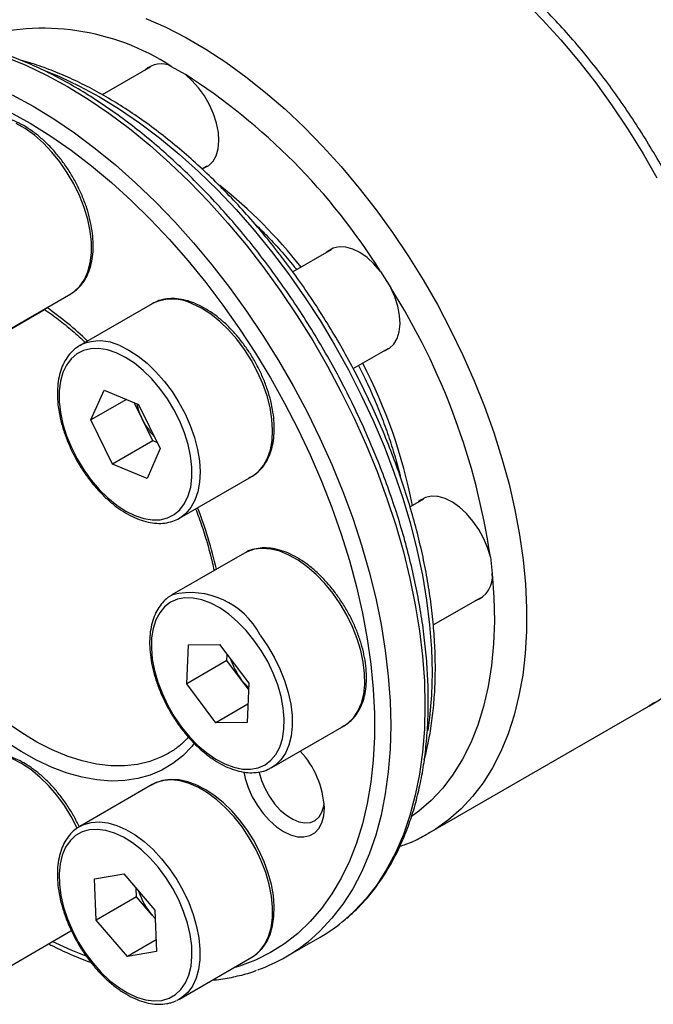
# Model space of a CAD drawing. Header units: millimetres. Extents: x 0 to 238, y 0 to 168.
# Tile 4 of 7: x 43 to 65, y 108 to 142. Entities that reach past the tile are written whole.
import ezdxf

# ---------------------------------------------------------------- set-up
doc = ezdxf.new("R2010")
doc.units = ezdxf.units.MM
doc.layers.add('OUTLINE', color=7, linetype='CONTINUOUS')

msp = doc.modelspace()

# ---------------------------------------------------------------- linework, layer by layer
at = {"layer": 'OUTLINE'}
for p, q in [((47.1724, 140.744), (45.4928, 139.7744)), ((47.9145, 140.7704), (48.3948, 140.4932)), ((48.9859, 137.1722), (49.1722, 137.2798)), ((53.5279, 134.3311), (52.1779, 133.5518)), ((55.255, 133.5709), (55.6174, 132.9979)), ((41.8435, 131.317), (44.3891, 132.7865)), ((47.2448, 132.436), (44.6993, 130.9664)), ((47.3004, 132.4661), (47.2448, 132.436)), ((40.3267, 130.4154), (43.467, 132.2283)), ((44.6993, 130.9664), (44.767, 131.0027)), ((54.2985, 130.1573), (55.5277, 130.8669)), ((45.0949, 128.357), (45.5537, 129.4034)), ((45.5537, 129.4034), (46.7665, 128.9001)), ((46.3413, 129.0765), (45.0949, 128.357)), ((46.8861, 128.3985), (46.6106, 128.9648)), ((46.7665, 128.9001), (47.5205, 127.3503)), ((45.8489, 126.8072), (45.0949, 128.357)), ((47.2631, 127.6236), (46.8861, 128.3985)), ((47.2631, 127.6236), (45.8489, 126.8072)), ((47.419, 127.5589), (47.2631, 127.6236)), ((47.5205, 127.3503), (47.0617, 126.3039)), ((47.0617, 126.3039), (45.8489, 126.8072)), ((48.199, 124.9041), (50.7446, 126.3736)), ((56.7655, 125.5763), (56.2923, 125.3032)), ((50.4824, 123.6812), (47.9369, 122.2117)), ((50.5246, 123.7044), (50.4824, 123.6812)), ((59.1122, 123.5477), (59.179, 122.96)), ((57.1079, 121.1553), (58.7653, 122.1121)), ((48.454, 119.0867), (48.5181, 120.4621)), ((48.5181, 120.4621), (49.6094, 120.4742)), ((49.6094, 120.4742), (50.6366, 119.1109)), ((49.8683, 119.9031), (49.8782, 120.1174)), ((49.8683, 119.9031), (48.454, 119.0867)), ((50.3818, 119.2215), (49.8683, 119.9031)), ((49.4812, 117.7235), (48.454, 119.0867)), ((50.6266, 118.8967), (50.3818, 119.2215)), ((50.6366, 119.1109), (50.5725, 117.7356)), ((50.602, 118.3705), (49.4812, 117.7235)), ((56.9697, 113.8519), (64.6771, 118.3013)), ((50.5725, 117.7356), (49.4812, 117.7235)), ((51.4366, 116.1493), (53.9822, 117.6188)), ((47.8131, 116.6486), (47.7606, 116.6189)), ((51.4366, 116.1493), (51.4065, 116.1325)), ((47.2448, 115.5507), (44.6993, 114.0812)), ((44.6507, 114.0516), (44.6993, 114.0812)), ((56.9697, 113.8519), (56.9317, 113.8301)), ((45.2164, 112.2404), (46.2436, 112.4177)), ((46.2436, 112.4177), (47.3348, 111.1457)), ((45.2805, 110.791), (45.2164, 112.2404)), ((46.6947, 111.6074), (46.6815, 111.9073)), ((46.6947, 111.6074), (45.2805, 110.791)), ((47.2404, 110.9714), (46.6947, 111.6074)), ((47.3348, 111.1457), (47.3989, 109.6963)), ((46.3718, 109.519), (45.2805, 110.791)), ((47.2404, 110.9714), (47.3477, 110.8547)), ((47.3481, 110.8458), (47.2404, 110.9714)), ((41.8435, 108.9438), (44.3891, 110.4133)), ((47.381, 110.1016), (46.3718, 109.519)), ((51.9378, 109.5037), (53.1398, 110.1976)), ((47.3989, 109.6963), (46.3718, 109.519)), ((48.199, 108.0188), (50.7446, 109.4884)), ((48.199, 108.0188), (48.1083, 107.9717))]:
    msp.add_line(p, q, dxfattribs=at)
at = {"layer": 'OUTLINE', "flags": 128}
for points in [[(60.2852, 143.0795), (60.943, 142.4076), (61.5843, 141.7), (62.2068, 140.959), (62.8082, 140.1876), (63.3863, 139.3884), (63.9391, 138.5644), (64.4644, 137.7187), (64.9604, 136.8542)], [(47.019, 142.4527), (47.719, 142.1429), (48.4226, 141.7821), (49.1274, 141.3714), (49.8306, 140.9125), (50.5298, 140.407), (51.2224, 139.8567), (51.9059, 139.2637), (52.5778, 138.6301), (53.2355, 137.9582), (53.8768, 137.2505), (54.4993, 136.5096), (55.1007, 135.7382), (55.6789, 134.939), (56.2316, 134.115), (56.7569, 133.2693), (57.2529, 132.4048), (57.7178, 131.5248), (58.1498, 130.6324), (58.5475, 129.7309), (58.9093, 128.8237), (59.2339, 127.9139), (59.5201, 127.005), (59.767, 126.1002), (59.9735, 125.2029), (60.139, 124.3163), (60.2628, 123.4437), (60.3445, 122.5882), (60.3838, 121.753), (60.3805, 120.941), (60.3347, 120.1554), (60.2465, 119.3989), (60.1163, 118.6743), (59.9444, 117.9842), (59.7317, 117.3312), (59.4787, 116.7176), (59.1865, 116.1457), (58.8561, 115.6176), (58.4887, 115.1352), (58.0857, 114.7002), (57.6485, 114.3143), (57.1788, 113.9789), (56.9697, 113.8519)], [(42.0861, 141.1016), (42.8085, 140.8067), (43.5358, 140.4604), (44.2656, 140.0636), (44.9953, 139.6178), (45.7227, 139.1244), (46.445, 138.5852), (47.1601, 138.0019), (47.8653, 137.3766), (48.5583, 136.7114), (49.2368, 136.0084), (49.8985, 135.2701), (50.5411, 134.499), (51.1625, 133.6977), (51.7606, 132.8688), (52.3333, 132.0153), (52.8787, 131.14), (53.3949, 130.2458), (53.8803, 129.3358), (54.3331, 128.4131), (54.7519, 127.4807), (55.1352, 126.5419), (55.4817, 125.5998), (55.7902, 124.6576), (56.0598, 123.7184), (56.2894, 122.7856), (56.4784, 121.8621), (56.626, 120.9512), (56.7318, 120.056), (56.7955, 119.1793), (56.8167, 118.3244), (56.7955, 117.4939), (56.7318, 116.6907), (56.626, 115.9176), (56.4784, 115.1772), (56.2894, 114.4719), (56.0598, 113.8042), (55.7902, 113.1763), (55.4817, 112.5903), (55.1352, 112.0483), (54.7519, 111.552), (54.3331, 111.1031), (54.0312, 110.8278)], [(43.5019, 140.6111), (43.9906, 140.4097), (44.6925, 140.0781), (45.3969, 139.696), (46.1014, 139.2648), (46.8033, 138.7859), (47.5, 138.2613), (48.1891, 137.6927), (48.868, 137.0822), (49.5342, 136.4321), (50.1853, 135.7448), (50.819, 135.0227), (51.4328, 134.2685), (52.0247, 133.485), (52.5924, 132.6749), (53.1338, 131.8414), (53.6469, 130.9873), (54.13, 130.1158), (54.5812, 129.2301), (54.9989, 128.3335), (55.3816, 127.4292), (55.7278, 126.5204), (56.0363, 125.6106), (56.306, 124.703), (56.5359, 123.8009), (56.7252, 122.9077), (56.8731, 122.0266), (56.9791, 121.1608), (57.0429, 120.3135), (57.0642, 119.4877), (57.0429, 118.6866), (56.9791, 117.9129), (56.9184, 117.4485)], [(48.9959, 137.178), (49.0438, 137.1923), (49.2277, 137.2874), (49.378, 137.4362), (49.49, 137.6339), (49.5602, 137.8745), (49.5864, 138.1504), (49.5678, 138.4529), (49.5049, 138.7726), (49.3998, 139.0995), (49.2557, 139.4233), (49.0771, 139.7339), (48.8696, 140.0216), (48.6398, 140.2774), (48.3948, 140.4932)], [(42.3337, 139.7664), (43.0635, 139.3696), (43.7933, 138.9238), (44.5206, 138.4305), (45.243, 137.8913), (45.958, 137.308), (46.6632, 136.6827), (47.3562, 136.0174), (48.0347, 135.3144), (48.6964, 134.5762), (49.3391, 133.805), (49.9604, 133.0037), (50.5585, 132.1749), (51.1312, 131.3214), (51.6766, 130.446), (52.1929, 129.5519), (52.6782, 128.6419), (53.131, 127.7191), (53.5498, 126.7868), (53.9331, 125.8479), (54.2796, 124.9058), (54.5881, 123.9636), (54.8577, 123.0245), (55.0873, 122.0916), (55.2763, 121.1682), (55.4239, 120.2573), (55.5298, 119.362), (55.5934, 118.4854), (55.6146, 117.6304), (55.5934, 116.7999), (55.5298, 115.9968), (55.4239, 115.2237), (55.2763, 114.4833), (55.0873, 113.778), (54.8577, 113.1103), (54.5881, 112.4824), (54.2796, 111.8964), (53.9331, 111.3543), (53.5498, 110.858), (53.131, 110.4092), (52.8291, 110.1338)], [(42.2405, 139.1778), (42.9607, 138.7742), (43.6803, 138.3222), (44.3969, 137.8232), (45.1078, 137.2791), (45.8107, 136.6916), (46.5032, 136.0629), (47.1828, 135.395), (47.8473, 134.6902), (48.4943, 133.9511), (49.1216, 133.1802), (49.727, 132.38), (50.3085, 131.5535), (50.864, 130.7033), (51.3917, 129.8325), (51.8897, 128.944), (52.3563, 128.041), (52.7899, 127.1265), (53.189, 126.2037), (53.5522, 125.2757), (53.8783, 124.3458), (54.1661, 123.4171), (54.4146, 122.4929), (54.6231, 121.5764), (54.7907, 120.6707), (54.917, 119.7789), (55.0014, 118.9041), (55.0437, 118.0494), (55.0437, 117.2176), (55.0014, 116.4116), (54.917, 115.6343), (54.7907, 114.8883), (54.6231, 114.1761), (54.4146, 113.5002), (54.1661, 112.863), (53.8783, 112.2667), (53.5522, 111.7133), (53.189, 111.2046), (52.7899, 110.7426), (52.3563, 110.3286), (51.8897, 109.9643), (51.3917, 109.6508), (50.864, 109.3893), (50.3085, 109.1805), (50.1055, 109.1195)], [(44.3891, 132.7865), (44.507, 132.8645), (44.703, 133.049), (44.8636, 133.2808), (44.9862, 133.556), (45.0686, 133.8699), (45.1095, 134.2172), (45.1081, 134.5918), (45.0644, 134.9875), (44.9793, 135.3973), (44.8541, 135.8143), (44.691, 136.2314), (44.4928, 136.6414), (44.2629, 137.0373), (44.0052, 137.4123), (43.7241, 137.7601), (43.4245, 138.0746), (43.1114, 138.3505), (42.7903, 138.5831), (42.4666, 138.7683)], [(55.255, 133.5709), (55.0278, 133.8316), (54.7845, 134.0533), (54.5325, 134.2292), (54.2798, 134.3537), (54.0343, 134.423), (53.8038, 134.4349), (53.5953, 134.3889), (53.4155, 134.2867), (53.3516, 134.2293)], [(55.3514, 130.7651), (55.3915, 130.7768), (55.5766, 130.8698), (55.7283, 131.0165), (55.8419, 131.2124), (55.9137, 131.4515), (55.9417, 131.7261), (55.9248, 132.0278), (55.8636, 132.347), (55.7601, 132.6738), (55.6174, 132.9979)], [(50.7446, 126.3736), (50.7599, 126.3827), (50.9712, 126.5439), (51.1487, 126.754), (51.2894, 127.0095), (51.3907, 127.306), (51.4511, 127.6385), (51.4695, 128.0011), (51.4455, 128.3877), (51.3796, 128.7918), (51.2728, 129.2063), (51.1271, 129.6243), (50.9449, 130.0385), (50.7294, 130.4418), (50.4841, 130.8274), (50.2134, 131.1887), (49.9218, 131.5194), (49.6144, 131.814), (49.2963, 132.0673), (48.9731, 132.2751), (48.6503, 132.4337)], [(45.9829, 130.7095), (45.6713, 130.8134), (45.3716, 130.8623), (45.0892, 130.8551), (44.8296, 130.792), (44.5975, 130.6741), (44.3973, 130.5037), (44.2326, 130.284), (44.1066, 130.0189), (44.0216, 129.7136), (43.9792, 129.3736), (43.9802, 129.0052), (44.0245, 128.6155), (44.1114, 128.2115), (44.2391, 127.8009), (44.4054, 127.3912), (44.6072, 126.9902), (44.8406, 126.6052), (45.1013, 126.2435), (45.3845, 125.9118), (45.685, 125.6163), (45.997, 125.3624), (46.3148, 125.155), (46.6324, 124.9978), (46.9441, 124.8938), (47.2438, 124.845), (47.5262, 124.8522), (47.7858, 124.9153), (48.0179, 125.0331), (48.2181, 125.2035), (48.3828, 125.4233), (48.5088, 125.6883), (48.5938, 125.9937), (48.6362, 126.3337), (48.6352, 126.702), (48.5909, 127.0918), (48.504, 127.4958), (48.3763, 127.9064), (48.21, 128.3161), (48.0082, 128.7171), (47.7748, 129.1021), (47.5141, 129.4638), (47.2308, 129.7955), (46.9304, 130.091), (46.6184, 130.3448), (46.3006, 130.5523), (45.9829, 130.7095)], [(46.1047, 130.9642), (46.4275, 130.8055), (46.7507, 130.5977), (47.0688, 130.3444), (47.3762, 130.0499), (47.6678, 129.7191), (47.9385, 129.3579), (48.1838, 128.9723), (48.3993, 128.5689), (48.5815, 128.1547), (48.7272, 127.7368), (48.834, 127.3223), (48.8999, 126.9182), (48.9239, 126.5316), (48.9055, 126.1689), (48.8452, 125.8365), (48.7438, 125.54), (48.6031, 125.2845), (48.4256, 125.0743), (48.2789, 124.9546)], [(59.1122, 123.5477), (59.0143, 123.8741), (58.8768, 124.1992), (58.7039, 124.5129), (58.5011, 124.8053), (58.2747, 125.0673), (58.0318, 125.2907), (57.78, 125.4685), (57.5272, 125.5951), (57.2813, 125.6666), (57.05, 125.6807), (56.8406, 125.637), (56.6595, 125.5369), (56.5892, 125.4745)], [(48.2789, 124.9546), (48.2143, 124.9131), (48.199, 124.9041)], [(53.5802, 122.2687), (53.2978, 122.6144), (52.9971, 122.9265), (52.6833, 123.1997), (52.3618, 123.4292), (52.0381, 123.6112), (51.7177, 123.7425), (51.4062, 123.8209), (51.1087, 123.845), (50.8305, 123.8145), (50.5763, 123.7298), (50.5246, 123.7044)], [(59.179, 122.96), (59.2397, 122.1149), (59.2558, 121.2927), (59.2272, 120.4967), (59.1541, 119.7302), (59.0367, 118.9962), (58.8755, 118.2977), (58.6713, 117.6375), (58.4247, 117.0182), (58.1367, 116.4424), (57.8087, 115.9123), (57.4418, 115.4301), (57.0375, 114.9978), (56.5975, 114.6169), (56.3485, 114.4353)], [(50.8162, 120.625), (50.5379, 120.9645), (50.2411, 121.2692), (49.9313, 121.5335), (49.6143, 121.7524), (49.2961, 121.9219), (48.9825, 122.0388), (48.6794, 122.1009), (48.3924, 122.1071), (48.1269, 122.0573), (47.8878, 121.9524), (47.6796, 121.7943), (47.5061, 121.586), (47.3707, 121.3313), (47.2757, 121.0351), (47.223, 120.7028), (47.2136, 120.3406), (47.2476, 119.9553), (47.3244, 119.5541), (47.4426, 119.1444), (47.6, 118.7338), (47.7935, 118.33), (48.0198, 117.9405), (48.2744, 117.5726), (48.5527, 117.2332), (48.8495, 116.9285), (49.1593, 116.6642), (49.4762, 116.4453), (49.7945, 116.2758), (50.1081, 116.1589), (50.4112, 116.0968), (50.6982, 116.0906), (50.9637, 116.1404), (51.2028, 116.2453), (51.411, 116.4034), (51.5845, 116.6117), (51.7199, 116.8664), (51.8149, 117.1626), (51.8676, 117.4949), (51.877, 117.857), (51.843, 118.2423), (51.7662, 118.6436), (51.648, 119.0533), (51.4906, 119.4639), (51.297, 119.8677), (51.0708, 120.2572), (50.8162, 120.625)], [(53.9822, 117.6188), (54.1142, 117.7076), (54.3079, 117.8953), (54.4661, 118.1301), (54.586, 118.4081), (54.6657, 118.7244), (54.7038, 119.0737), (54.6995, 119.4499), (54.6531, 119.8467), (54.5652, 120.2572), (54.4374, 120.6745), (54.2719, 121.0913), (54.0715, 121.5006), (53.8396, 121.8953), (53.5802, 122.2687)], [(51.0346, 120.7992), (51.294, 120.4258), (51.5259, 120.031), (51.7263, 119.6218), (51.8918, 119.2049), (52.0196, 118.7877), (52.1075, 118.3772), (52.154, 117.9804), (52.1582, 117.6042), (52.1201, 117.2549), (52.0405, 116.9386), (51.9205, 116.6606), (51.7623, 116.4257), (51.5686, 116.238), (51.4366, 116.1493)], [(50.3818, 119.2215), (50.5029, 119.0734), (50.6287, 118.9425)], [(64.8862, 118.4283), (64.6771, 118.3013)], [(47.7606, 116.6189), (47.5716, 116.5227), (47.1617, 116.3639), (46.7258, 116.2589), (46.2668, 116.2084), (45.7876, 116.2128), (45.2911, 116.2718), (44.7806, 116.3853), (44.2592, 116.5525), (43.7302, 116.7723), (43.197, 117.0433), (42.663, 117.3639), (42.1315, 117.7319)], [(48.7174, 117.002), (48.6294, 116.8943), (48.3137, 116.5665), (47.9647, 116.2877), (47.5846, 116.0596), (47.1755, 115.8835), (46.7401, 115.7605), (46.2808, 115.6914), (45.8005, 115.6765), (45.302, 115.716), (44.7884, 115.8096), (44.2626, 115.9567), (43.728, 116.1565), (43.1877, 116.4077), (42.6449, 116.7089), (42.1029, 117.0582)], [(44.6156, 114.0237), (44.4044, 114.4286), (44.1629, 114.8169), (43.8953, 115.1818), (43.6062, 115.517), (43.3006, 115.8166), (42.9837, 116.0757), (42.6608, 116.2898), (42.3376, 116.4552), (42.0196, 116.5691), (41.7121, 116.6295), (41.4205, 116.6354), (41.1498, 116.5867), (40.9046, 116.4843), (40.8894, 116.4757)], [(50.4586, 115.9944), (50.509, 115.7681), (50.6145, 115.446), (50.7576, 115.1273), (50.9341, 114.8216), (51.1386, 114.5382), (51.3648, 114.2858), (51.6059, 114.072), (51.8545, 113.9034), (52.1032, 113.785), (52.3443, 113.7204), (52.5705, 113.7116), (52.7749, 113.7589), (52.9514, 113.8608), (53.0946, 114.0143), (53.2001, 114.2146), (53.2647, 114.4557), (53.2864, 114.7303)], [(50.9965, 115.9935), (51.0002, 115.9766), (51.0827, 115.6913), (51.2026, 115.4065), (51.3556, 115.1328), (51.5363, 114.8799), (51.7381, 114.6571), (51.9536, 114.4722), (52.1752, 114.3321), (52.3948, 114.2418), (52.6044, 114.2046), (52.7965, 114.2218), (52.9641, 114.2928), (53.1012, 114.4149), (53.2028, 114.5839), (53.2653, 114.7936), (53.2796, 114.8951)], [(50.7385, 109.4895), (50.9182, 109.6083), (51.1075, 109.7968), (51.2638, 110.025), (51.3856, 110.291), (51.4711, 110.592), (51.5184, 110.9239), (51.5264, 111.2809), (51.4951, 111.6569), (51.4253, 112.0454), (51.3185, 112.4407), (51.1766, 112.8368), (51.0019, 113.2278), (50.7971, 113.6082), (50.5652, 113.9722), (50.3097, 114.3143), (50.0342, 114.6296), (49.7427, 114.9132), (49.439, 115.1607), (49.1274, 115.3682), (48.8118, 115.532), (48.4967, 115.6489), (48.1871, 115.7158), (47.8889, 115.7309), (47.6085, 115.6937), (47.3519, 115.6061), (47.2245, 115.5309), (47.2245, 115.5309)], [(50.7446, 109.4884), (50.8339, 109.5455), (51.0343, 109.7234), (51.1998, 109.9491), (51.3276, 110.2188), (51.4155, 110.5278), (51.4619, 110.871), (51.4662, 111.2423), (51.4281, 111.6355), (51.3484, 112.0439), (51.2285, 112.4603), (51.0703, 112.8778), (50.8766, 113.2892), (50.6507, 113.6874), (50.3965, 114.0656), (50.1183, 114.4173), (49.8208, 114.7366), (49.5093, 115.0179), (49.1889, 115.2565), (48.8652, 115.4483), (48.5437, 115.5899), (48.2299, 115.679), (47.9292, 115.7141), (47.6468, 115.6945), (47.3874, 115.6206), (47.2448, 115.5507)], [(44.6993, 114.0812), (44.8418, 114.151), (45.1012, 114.225), (45.3837, 114.2446), (45.6843, 114.2095), (45.9981, 114.1204), (46.3196, 113.9787), (46.6433, 113.787), (46.9637, 113.5484), (47.2752, 113.267), (47.5727, 112.9478), (47.8509, 112.596), (48.1051, 112.2178), (48.331, 111.8196), (48.5247, 111.4083), (48.6829, 110.9908), (48.8029, 110.5743), (48.8825, 110.166), (48.9206, 109.7728), (48.9164, 109.4015), (48.8699, 109.0583), (48.782, 108.7492), (48.6542, 108.4795), (48.4887, 108.2538), (48.2883, 108.0759), (48.199, 108.0188)], [(47.5786, 107.9748), (47.8332, 108.0487), (48.0594, 108.177), (48.253, 108.3572), (48.4104, 108.5861), (48.5286, 108.8594), (48.6054, 109.172), (48.6394, 109.518), (48.63, 109.8911), (48.5773, 110.2842), (48.4823, 110.6901), (48.3469, 111.1011), (48.1734, 111.5097), (47.9652, 111.9082), (47.7261, 112.2891), (47.4606, 112.6455), (47.1736, 112.9707), (46.8705, 113.2585), (46.5569, 113.5037), (46.2386, 113.7016), (45.9217, 113.8486), (45.6119, 113.942), (45.3151, 113.98), (45.0368, 113.9619), (44.7822, 113.888), (44.5559, 113.7597), (44.3623, 113.5795), (44.205, 113.3506), (44.0868, 113.0773), (44.01, 112.7647), (43.976, 112.4187), (43.9854, 112.0456), (44.0381, 111.6525), (44.1331, 111.2466), (44.2685, 110.8356), (44.442, 110.427), (44.6502, 110.0285), (44.8893, 109.6476), (45.1548, 109.2912), (45.4418, 108.966), (45.7449, 108.6782), (46.0585, 108.433), (46.3767, 108.2351), (46.6937, 108.0881), (47.0035, 107.9947), (47.3003, 107.9567), (47.5786, 107.9748)], [(44.9242, 109.5262), (44.3969, 109.7362), (43.7369, 110.0368)]]:
    msp.add_lwpolyline(points, dxfattribs=at)
at = {"layer": 'OUTLINE'}
for centre, radius, start, end in [((43.4003, 133.8206), 8.2873, 56.99421, 106.44448), ((47.5478, 140.0435), 0.8141, 63.2272, 132.66123), ((36.4682, 121.8129), 22.163, 32.04107, 57.44354), ((39.007, 123.1763), 17.0987, 38.06865, 51.63954), ((34.9088, 119.9684), 24.4666, 8.41233, 32.17738), ((47.941, 131.0171), 1.5843, 63.40374, 113.84868), ((36.398, 122.2243), 12.3587, 46.06615, 54.63541), ((45.3935, 129.5086), 1.62, 63.95843, 112.74755), ((38.3527, 121.871), 18.354, 10.92716, 27.51177), ((48.98, 129.4283), 2.3335, 192.39804, 206.18769), ((49.1525, 129.4951), 2.5178, 205.82105, 223.09183), ((34.9797, 119.8495), 14.8799, 12.66733, 21.3719), ((58.2843, 122.8578), 0.9006, 289.77971, 6.51913), ((48.5825, 119.5333), 2.7596, 27.3041, 103.2283), ((52.4054, 120.7494), 2.5356, 198.08363, 217.0546), ((50.1096, 114.5623), 3.1813, 3.02667, 42.91129), ((49.1619, 112.6159), 2.5291, 198.56565, 220.55645), ((50.147, 115.3763), 5.9813, 300.02435, 310.49514), ((48.9548, 114.6709), 5.9662, 289.50991, 310.49452)]:
    msp.add_arc(centre, radius, start, end, dxfattribs=at)
for points, knots in [([(64.6322, 118.2833), (64.7124, 118.3272), (64.9589, 118.462), (65.3422, 118.7374), (65.7812, 119.1051), (66.1879, 119.5185), (66.5631, 119.9733), (66.9052, 120.4694), (67.2132, 121.0053), (67.486, 121.5797), (67.7223, 122.1908), (67.9212, 122.8366), (68.0818, 123.5149), (68.2035, 124.2231), (68.286, 124.9587), (68.3291, 125.7189), (68.3326, 126.5011), (68.2969, 127.3024), (68.2222, 128.1203), (68.109, 128.952), (67.9579, 129.7948), (67.7693, 130.6461), (67.5442, 131.5031), (67.2834, 132.3633), (66.9877, 133.2239), (66.6582, 134.0822), (66.296, 134.9355), (65.9023, 135.7812), (65.4784, 136.6167), (65.0256, 137.4392), (64.5453, 138.2463), (64.0392, 139.0353), (63.5087, 139.8038), (62.9556, 140.5492), (62.3814, 141.2693), (61.7881, 141.9618), (61.1773, 142.6244), (60.5509, 143.2549), (59.9107, 143.8513), (59.2588, 144.4117), (58.5969, 144.9341), (57.9271, 145.4167), (57.2512, 145.8579), (56.5714, 146.256), (55.8897, 146.6094), (55.2082, 146.9168), (54.5292, 147.1767), (53.8549, 147.3879), (53.1877, 147.5495), (52.5303, 147.6605), (51.8853, 147.7205), (51.2552, 147.7292), (50.6426, 147.6868), (50.0502, 147.5937), (49.4797, 147.4513), (48.9348, 147.2578), (48.4955, 147.0632), (48.2489, 146.9156), (48.1656, 146.8657)], [0, 0, 0, 0, 0.00845859, 0.02597318, 0.04349256, 0.06105489, 0.07869407, 0.09643484, 0.1142908, 0.13226418, 0.15034739, 0.16852565, 0.18678038, 0.2050921, 0.2234427, 0.24181679, 0.26020213, 0.27858824, 0.29696861, 0.3153398, 0.33369992, 0.35204825, 0.37038489, 0.38871053, 0.40702622, 0.4253333, 0.44363327, 0.46192772, 0.48021831, 0.49850675, 0.51679476, 0.53508386, 0.55337545, 0.57167128, 0.58997313, 0.6082827, 0.62660171, 0.64493176, 0.66327436, 0.68163077, 0.70000191, 0.71838817, 0.73678918, 0.75520347, 0.77362803, 0.79205745, 0.81048126, 0.82888754, 0.84726077, 0.86558214, 0.88383067, 0.90198527, 0.92002799, 0.93794759, 0.95574292, 0.97342476, 0.99101599, 1, 1, 1, 1]), ([(54.0691, 110.8582), (54.1962, 110.9702), (54.4692, 111.2106), (54.8501, 111.6321), (55.2188, 112.1099), (55.5537, 112.6297), (55.8547, 113.1886), (56.1204, 113.7855), (56.3501, 114.4183), (56.5429, 115.0852), (56.6981, 115.784), (56.8154, 116.5124), (56.8942, 117.2682), (56.9346, 118.0489), (56.9363, 118.852), (56.8995, 119.6751), (56.8244, 120.5157), (56.7114, 121.3711), (56.5608, 122.2389), (56.3731, 123.1164), (56.149, 124.0011), (55.8893, 124.8903), (55.5947, 125.7814), (55.2661, 126.6718), (54.9046, 127.5587), (54.5112, 128.4397), (54.0873, 129.312), (53.6339, 130.173), (53.1525, 131.0203), (52.6446, 131.8513), (52.1116, 132.6635), (51.5551, 133.4545), (50.9767, 134.2219), (50.3782, 134.9635), (49.7613, 135.677), (49.1279, 136.3602), (48.4797, 137.0111), (47.8186, 137.6278), (47.1466, 138.2084), (46.4656, 138.751), (45.7775, 139.2541), (45.0844, 139.7159), (44.3882, 140.1352), (43.6911, 140.5104), (42.9949, 140.8403), (42.3018, 141.1239), (41.614, 141.36), (40.9335, 141.5477), (40.2626, 141.6865), (39.6033, 141.7757), (38.9581, 141.815), (38.3291, 141.804), (37.718, 141.7441), (37.129, 141.6312), (36.686, 141.5161), (36.4478, 141.4227), (36.3905, 141.4003)], [0, 0, 0, 0, 0.016104, 0.0345799, 0.0531039, 0.0716852, 0.0903269, 0.1090261, 0.1277764, 0.1465687, 0.1653933, 0.1842412, 0.2031043, 0.221976, 0.2408515, 0.259726, 0.2785975, 0.2974643, 0.3163259, 0.335182, 0.3540325, 0.3728779, 0.3917185, 0.410555, 0.4293879, 0.4482179, 0.4670458, 0.4858724, 0.5046982, 0.5235242, 0.5423508, 0.5611788, 0.580009, 0.598842, 0.6176786, 0.6365196, 0.6553656, 0.6742174, 0.6930754, 0.7119402, 0.7308118, 0.7496903, 0.7685752, 0.7874653, 0.806359, 0.8252526, 0.8441411, 0.8630185, 0.8818773, 0.900708, 0.9195007, 0.9382451, 0.9569324, 0.9755573, 0.9941196, 1, 1, 1, 1]), ([(56.7934, 116.4204), (56.8472, 116.642), (56.9548, 117.0857), (57.0678, 117.7889), (57.1451, 118.5173), (57.1832, 119.2712), (57.1827, 120.0473), (57.1437, 120.8431), (57.0664, 121.656), (56.9511, 122.4834), (56.7983, 123.3226), (56.6086, 124.1709), (56.3826, 125.0255), (56.1212, 125.8839), (55.8252, 126.7432), (55.4956, 127.6007), (55.1335, 128.4537), (54.74, 129.2994), (54.3166, 130.1352), (53.8644, 130.9584), (53.3851, 131.7664), (52.88, 132.5565), (52.3509, 133.3263), (51.7993, 134.0733), (51.2271, 134.795), (50.6361, 135.4892), (50.028, 136.1535), (49.4049, 136.7859), (48.7686, 137.3843), (48.1211, 137.9468), (47.4645, 138.4714), (46.8007, 138.9565), (46.1318, 139.4003), (45.4599, 139.8015), (44.7871, 140.1582), (44.1154, 140.4705), (43.4477, 140.7323), (42.9477, 140.9043), (42.6737, 140.973), (42.6178, 140.9871)], [0, 0, 0, 0, 0.0275133, 0.0550822, 0.082677, 0.1102866, 0.1379024, 0.1655168, 0.1931258, 0.2207273, 0.2483201, 0.2759039, 0.3034789, 0.3310456, 0.3586048, 0.3861576, 0.4137052, 0.4412486, 0.468789, 0.4963279, 0.5238664, 0.5514056, 0.5789466, 0.6064906, 0.634039, 0.661593, 0.6891539, 0.7167229, 0.744301, 0.7718894, 0.7994886, 0.8270992, 0.854721, 0.8823531, 0.9099939, 0.93764, 0.9652847, 0.9929195, 1, 1, 1, 1]), ([(44.4391, 132.8239), (44.4895, 132.8564), (44.6138, 132.9366), (44.7776, 133.115), (44.9314, 133.3478), (45.0489, 133.6193), (45.13, 133.9245), (45.1725, 134.2598), (45.1758, 134.6197), (45.1398, 134.998), (45.0654, 135.3886), (44.9541, 135.7852), (44.8078, 136.182), (44.6289, 136.5732), (44.4201, 136.9529), (44.1846, 137.3156), (43.9259, 137.6558), (43.6476, 137.9685), (43.3537, 138.2488), (43.0482, 138.4925), (42.7351, 138.6956), (42.4188, 138.8544), (42.1038, 138.9659), (41.7952, 139.0269), (41.4982, 139.0366), (41.2207, 138.9917), (41.0068, 138.92), (40.8968, 138.8485), (40.862, 138.8258)], [0, 0, 0, 0, 0.0259368, 0.0639888, 0.1023054, 0.1411828, 0.1806615, 0.2205872, 0.2607502, 0.3009826, 0.341184, 0.381332, 0.4214287, 0.4614881, 0.5015286, 0.5415711, 0.5816317, 0.6217307, 0.6618897, 0.7021289, 0.742462, 0.7828867, 0.8233573, 0.8637272, 0.9037762, 0.9432514, 0.9820284, 1, 1, 1, 1]), ([(50.8065, 135.2808), (50.9525, 135.1391), (51.2687, 134.8326), (51.7395, 134.3188), (52.0969, 133.9094), (52.2827, 133.671), (52.3143, 133.6305)], [0, 0, 0, 0, 0.2801964, 0.6064992, 0.9331641, 1, 1, 1, 1]), ([(48.7466, 132.4454), (48.691, 132.4671), (48.5305, 132.5299), (48.268, 132.5962), (47.9659, 132.6266), (47.6808, 132.6011), (47.4597, 132.5466), (47.3454, 132.4832), (47.3099, 132.4636)], [0, 0, 0, 0, 0.1079755, 0.3115223, 0.514284, 0.7146209, 0.9115398, 1, 1, 1, 1]), ([(50.6481, 126.3306), (50.6829, 126.3453), (50.7991, 126.3945), (50.9691, 126.5281), (51.1531, 126.7251), (51.3017, 126.9642), (51.4155, 127.2392), (51.4922, 127.5481), (51.5304, 127.8865), (51.5292, 128.2488), (51.4888, 128.6288), (51.4101, 129.0203), (51.2947, 129.4173), (51.1446, 129.8138), (50.9622, 130.2039), (50.7502, 130.582), (50.512, 130.9424), (50.2508, 131.2798), (49.9706, 131.5889), (49.6751, 131.8655), (49.3686, 132.1041), (49.0574, 132.3034), (48.8494, 132.3984), (48.7466, 132.4454)], [0, 0, 0, 0, 0.0201515, 0.0671752, 0.114123, 0.1614523, 0.2094948, 0.2582667, 0.3075609, 0.357121, 0.4067463, 0.4563282, 0.5058431, 0.5552964, 0.6047059, 0.6540951, 0.7034895, 0.7529084, 0.8023776, 0.851924, 0.9015717, 0.9513362, 1, 1, 1, 1]), ([(43.4463, 132.2423), (43.5329, 132.1846), (43.7845, 132.0169), (44.198, 131.6928), (44.5942, 131.3617), (44.8217, 131.1433), (44.8908, 131.077)], [0, 0, 0, 0, 0.1769709, 0.51472533, 0.85271674, 1, 1, 1, 1]), ([(44.7778, 131.001), (44.7297, 130.9781), (44.602, 130.9171), (44.4255, 130.7662), (44.2501, 130.5585), (44.1101, 130.3101), (44.0055, 130.0263), (43.9383, 129.7095), (43.91, 129.3645), (43.9211, 128.9972), (43.9713, 128.6137), (44.0593, 128.2203), (44.1837, 127.8229), (44.3421, 127.4274), (44.5322, 127.0398), (44.7511, 126.6656), (44.9955, 126.3105), (45.2618, 125.9798), (45.5462, 125.6784), (45.8449, 125.4109), (46.1536, 125.1816), (46.4683, 124.9942), (46.7847, 124.8523), (47.098, 124.7589), (47.4029, 124.7167), (47.6942, 124.7259), (47.9632, 124.7902), (48.1618, 124.8715), (48.2586, 124.9457), (48.2846, 124.9656)], [0, 0, 0, 0, 0.0223561, 0.059278, 0.0962171, 0.1335434, 0.1714564, 0.2099129, 0.2487279, 0.2877078, 0.3267079, 0.3656659, 0.404571, 0.4434306, 0.4822601, 0.5210785, 0.5599058, 0.5987564, 0.637652, 0.6766132, 0.7156582, 0.7547959, 0.7940143, 0.8332351, 0.8722898, 0.9109413, 0.9489684, 0.986338, 1, 1, 1, 1]), ([(54.4838, 130.2642), (54.5482, 130.1389), (54.7296, 129.7858), (54.9963, 129.1947), (55.284, 128.4963), (55.5391, 127.7957), (55.7573, 127.0985), (55.8939, 126.6195), (55.9475, 126.3769), (55.9508, 126.3621)], [0, 0, 0, 0, 0.0981218, 0.2764516, 0.4546803, 0.6327706, 0.8106859, 0.9883907, 1, 1, 1, 1]), ([(48.7653, 125.231), (48.803, 125.1356), (48.926, 124.824), (49.0988, 124.2951), (49.2818, 123.6664), (49.3722, 123.2596), (49.4154, 123.0652)], [0, 0, 0, 0, 0.1316002, 0.4296086, 0.7274278, 1, 1, 1, 1]), ([(53.6629, 122.2966), (53.6171, 122.3559), (53.4845, 122.5275), (53.2497, 122.791), (52.9565, 123.0727), (52.6512, 123.3175), (52.3383, 123.522), (52.0221, 123.6823), (51.7069, 123.7954), (51.3981, 123.858), (51.1004, 123.8698), (50.8231, 123.8248), (50.6319, 123.7673), (50.5437, 123.7116), (50.5312, 123.7037)], [0, 0, 0, 0, 0.0494417, 0.1430986, 0.2369267, 0.3309405, 0.4251733, 0.519621, 0.6141838, 0.7085242, 0.8021337, 0.8944195, 0.9850741, 1, 1, 1, 1]), ([(47.9556, 122.2158), (47.9018, 122.1854), (47.7713, 122.1116), (47.5977, 121.9424), (47.4344, 121.7205), (47.3067, 121.4593), (47.2151, 121.1634), (47.1615, 120.8361), (47.147, 120.4825), (47.172, 120.1088), (47.2357, 119.7211), (47.3367, 119.3256), (47.4733, 118.9282), (47.6433, 118.5348), (47.8439, 118.1513), (48.0721, 117.7832), (48.3246, 117.4361), (48.5978, 117.1152), (48.8877, 116.8252), (49.1903, 116.5708), (49.5017, 116.3558), (49.8175, 116.1841), (50.1334, 116.0589), (50.4443, 115.9834), (50.7453, 115.9588), (51.0285, 115.9893), (51.2491, 116.0488), (51.3632, 116.1153), (51.3996, 116.1364)], [0, 0, 0, 0, 0.0267487, 0.0647692, 0.1029341, 0.1416002, 0.1808804, 0.2206627, 0.2607396, 0.3009298, 0.3411052, 0.3812302, 0.4213018, 0.4613315, 0.5013368, 0.541338, 0.5813535, 0.6214007, 0.661502, 0.701678, 0.7419451, 0.7823069, 0.822738, 0.8631162, 0.9032439, 0.9428653, 0.9818003, 1, 1, 1, 1]), ([(53.9164, 117.5903), (53.9678, 117.616), (54.098, 117.6813), (54.2752, 117.8384), (54.4471, 118.0503), (54.5836, 118.3023), (54.6845, 118.5897), (54.7477, 118.9096), (54.7721, 119.2571), (54.757, 119.6263), (54.7029, 120.0111), (54.6111, 120.4052), (54.4832, 120.8027), (54.3215, 121.1977), (54.128, 121.5839), (53.9094, 121.9546), (53.7444, 122.1835), (53.6629, 122.2966)], [0, 0, 0, 0, 0.0429956, 0.1088126, 0.1747147, 0.2413633, 0.3090682, 0.3777161, 0.4469657, 0.5164794, 0.5860094, 0.6554604, 0.7248172, 0.794095, 0.8633225, 0.9325341, 1, 1, 1, 1]), ([(48.5158, 117.2199), (48.4946, 117.1948), (48.3856, 117.0659), (48.1588, 116.8789), (47.9286, 116.7061), (47.7871, 116.637), (47.7628, 116.6252)], [0, 0, 0, 0, 0.0983072, 0.5044372, 0.9147827, 1, 1, 1, 1]), ([(44.6771, 114.0802), (44.6495, 114.1403), (44.5622, 114.3304), (44.383, 114.6388), (44.1449, 114.9987), (43.8824, 115.3347), (43.6015, 115.6425), (43.3054, 115.9172), (42.9984, 116.1546), (42.6845, 116.3509), (42.3681, 116.5023), (42.0537, 116.6059), (41.7467, 116.6586), (41.452, 116.6603), (41.1788, 116.6057), (40.9886, 116.5396), (40.9004, 116.4787), (40.8858, 116.4686)], [0, 0, 0, 0, 0.03386554, 0.10713414, 0.18041225, 0.25372826, 0.32712061, 0.40062925, 0.47428975, 0.54812412, 0.6221204, 0.69616884, 0.76997898, 0.84312597, 0.91516154, 0.98592648, 1, 1, 1, 1]), ([(44.6481, 114.0432), (44.6245, 114.03), (44.5242, 113.9736), (44.3762, 113.8281), (44.2091, 113.6109), (44.0786, 113.3524), (43.9838, 113.0594), (43.9269, 112.7346), (43.9091, 112.3831), (43.9307, 112.0108), (43.9911, 111.6241), (44.0891, 111.229), (44.2227, 110.8315), (44.3899, 110.4376), (44.588, 110.053), (44.814, 109.6834), (45.0646, 109.3343), (45.3362, 109.0109), (45.6248, 108.7181), (45.9265, 108.4605), (46.2373, 108.242), (46.5529, 108.0665), (46.869, 107.937), (47.1803, 107.8579), (47.4785, 107.8269), (47.664, 107.8488), (47.754, 107.8594)], [0, 0, 0, 0, 0.01267114, 0.05374445, 0.09493263, 0.13663847, 0.17900813, 0.22193669, 0.26520267, 0.30860495, 0.35199941, 0.39534099, 0.43862444, 0.48186116, 0.5250699, 0.56827221, 0.61148845, 0.65473713, 0.69804213, 0.74142614, 0.78490727, 0.82849122, 0.87215434, 0.91577614, 0.95914913, 1, 1, 1, 1]), ([(55.9329, 113.3839), (56.0042, 113.4072), (56.258, 113.4903), (56.5903, 113.6399), (56.8398, 113.7846), (56.9247, 113.8339)], [0, 0, 0, 0, 0.2046967, 0.729345, 1, 1, 1, 1]), ([(43.6063, 109.9615), (43.6337, 109.9468), (43.8933, 109.8074), (44.3841, 109.5903), (44.8542, 109.3863), (45.09, 109.3067), (45.0968, 109.3044)], [0, 0, 0, 0, 0.0547627, 0.5205249, 0.9862751, 1, 1, 1, 1]), ([(49.3543, 108.6858), (49.454, 108.695), (49.7569, 108.7231), (50.2411, 108.827), (50.6576, 108.9338), (50.8699, 109.0179), (50.9016, 109.0305)], [0, 0, 0, 0, 0.18415198, 0.55980297, 0.93419458, 1, 1, 1, 1]), ([(47.754, 107.8594), (47.8044, 107.8692), (47.9241, 107.8926), (48.0329, 107.942), (48.0959, 107.9705)], [0, 0, 0, 0, 0.4208161, 1, 1, 1, 1])]:
    msp.add_open_spline(points, degree=3, knots=knots, dxfattribs=at)

doc.saveas('drawing.dxf')
